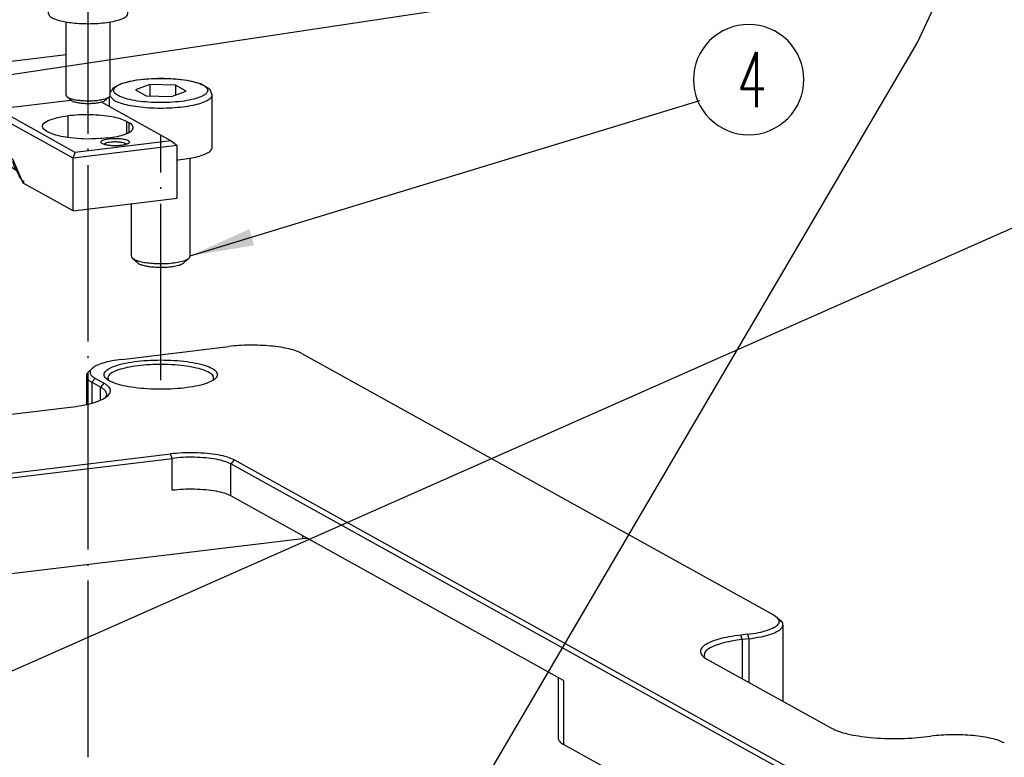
# Model space of a CAD drawing. Header units: inches. Extents: x -399 to 442, y -299 to 295.
# Tile 43 of 138: x -61 to -8, y 112 to 152. Entities that reach past the tile are written whole.
import ezdxf

# ---------------------------------------------------------------- set-up
doc = ezdxf.new("R2010")
doc.units = ezdxf.units.IN
doc.linetypes.add('DOT_CENTER', pattern=[14, 12, -1, 0, -1])
doc.layers.add('1', color=7, linetype='Continuous')
doc.styles.add('CONVERTER_13', font='txt.shx', dxfattribs={"width": 0.63})
doc.dimstyles.get("Standard").update_dxf_attribs({"dimtxt": 0.18, "dimasz": 0.18, "dimexe": 0.18, "dimexo": 0.0625, "dimgap": 0.09, "dimtad": 0, "dimtih": 1, "dimtoh": 1, "dimdec": 4, "dimzin": 0, "dimdsep": 46, "dimtxsty": 'Standard', "dimcen": 0.09, "dimadec": 0, "dimazin": 0, "dimtfac": 1, "dimtdec": 4, "dimtofl": 0, "dimtmove": 0, "dimatfit": 3, "dimfxl": 1, "dimtolj": 1, "dimtzin": 0, "dimarcsym": 0})

# ---------------------------------------------------------------- blocks, each defined once
blk = doc.blocks.new('0515-0488_3__10', base_point=(-70.477, 172.937))
at = {"color": 7, "linetype": 'Continuous'}
for p, q in [((-70.107, 185.203), (-69.88, 185.325)), ((-69.88, 185.325), (-69.697, 185.405)), ((-69.697, 185.405), (-69.571, 185.467)), ((-69.571, 185.467), (-68.635, 185.674)), ((-67.709, 185.368), (-68.703, 185.001)), ((-68.635, 185.674), (-67.497, 185.779)), ((-65.984, 185.329), (-67.709, 185.368)), ((-67.709, 185.368), (-67.709, 184.589)), ((-67.497, 185.779), (-66.293, 185.771)), ((-66.293, 185.771), (-65.175, 185.651)), ((-65.984, 185.329), (-65.984, 184.652)), ((-65.252, 184.923), (-65.984, 185.329)), ((-65.175, 185.651), (-64.275, 185.431)), ((-64.275, 185.431), (-64.069, 185.325)), ((-64.069, 185.325), (-63.678, 185.077)), ((-70.414, 184.778), (-70.406, 184.79)), ((-70.406, 184.79), (-70.384, 184.859)), ((-70.384, 184.859), (-70.309, 184.967)), ((-70.309, 184.967), (-70.213, 185.138)), ((-70.213, 185.138), (-70.107, 185.203)), ((-68.703, 185.001), (-67.971, 184.595)), ((-66.245, 184.556), (-65.252, 184.923)), ((-63.678, 185.077), (-63.57, 184.859)), ((-63.57, 184.859), (-63.549, 184.76)), ((-63.549, 184.76), (-63.477, 184.672)), ((-63.477, 181.098), (-63.477, 184.672)), ((-70.477, 184.534), (-70.477, 183.88)), ((-67.971, 184.595), (-66.245, 184.556)), ((-65.864, 180.243), (-65.797, 180.245)), ((-64.977, 173.709), (-64.977, 180.369)), ((-68.977, 173.709), (-68.977, 177.264)), ((-68.904, 173.57), (-68.567, 173.256)), ((-65.051, 173.57), (-65.388, 173.256)), ((-65.051, 173.57), (-64.977, 173.709))]:
    blk.add_line(p, q, dxfattribs=at)
at = {"color": 1, "linetype": 'Continuous'}
blk.add_line((-70.445, 184.587), (-70.149, 184.289), dxfattribs=at)
for points, knots in [([(-63.777, 184.962), (-63.807, 185.039), (-63.885, 185.236), (-64.261, 185.406), (-64.753, 185.572), (-65.411, 185.693), (-66.166, 185.773), (-66.978, 185.799), (-67.789, 185.773), (-68.546, 185.693), (-69.198, 185.572), (-69.704, 185.406), (-70.048, 185.236), (-70.228, 184.962), (-70.048, 184.688), (-69.704, 184.518), (-69.198, 184.351), (-68.546, 184.23), (-67.789, 184.151), (-66.978, 184.125), (-66.166, 184.151), (-65.411, 184.23), (-64.753, 184.351), (-64.261, 184.518), (-63.885, 184.688), (-63.807, 184.885), (-63.777, 184.962)], [0, 0, 0, 0, 0.240498, 0.617454, 1.154144, 1.829828, 2.60603, 3.434731, 4.263433, 5.039635, 5.715319, 6.252009, 6.628965, 6.869463, 7.109961, 7.486917, 8.023607, 8.699291, 9.475493, 10.304194, 11.132896, 11.909098, 12.584782, 13.121472, 13.498428, 13.738926, 13.738926, 13.738926, 13.738926]), ([(-70.149, 184.289), (-70.014, 184.227), (-69.705, 184.086), (-69.155, 183.956), (-68.503, 183.848), (-67.772, 183.782), (-67.002, 183.759), (-66.231, 183.779), (-65.497, 183.843), (-64.839, 183.946), (-64.28, 184.081), (-63.868, 184.247), (-63.559, 184.422), (-63.501, 184.6), (-63.477, 184.672)], [0, 0, 0, 0, 0.446165, 1.015749, 1.687351, 2.431412, 3.213495, 3.996779, 4.74437, 5.421606, 5.998528, 6.453071, 6.777397, 6.99841, 6.99841, 6.99841, 6.99841])]:
    blk.add_open_spline(points, degree=3, knots=knots, dxfattribs=at)
at = {"color": 7, "linetype": 'Continuous'}
for points, knots in [([(-65.797, 180.245), (-65.582, 180.269), (-65.174, 180.313), (-64.613, 180.423), (-64.143, 180.555), (-63.797, 180.711), (-63.541, 180.876), (-63.496, 181.033), (-63.477, 181.098)], [0, 0, 0, 0, 0.649409, 1.228799, 1.717879, 2.1028, 2.381372, 2.579237, 2.579237, 2.579237, 2.579237]), ([(-68.977, 173.709), (-68.973, 173.685), (-68.964, 173.631), (-68.925, 173.592), (-68.904, 173.57)], [0, 0, 0, 0, 0.0723619, 0.1602238, 0.1602238, 0.1602238, 0.1602238]), ([(-68.904, 173.57), (-68.846, 173.53), (-68.705, 173.433), (-68.422, 173.347), (-68.067, 173.267), (-67.803, 173.238), (-67.661, 173.222)], [0, 0, 0, 0, 0.213033, 0.508654, 0.878262, 1.30503, 1.30503, 1.30503, 1.30503]), ([(-68.567, 173.256), (-68.519, 173.223), (-68.403, 173.143), (-68.169, 173.072), (-67.877, 173.007), (-67.659, 172.982), (-67.542, 172.969)], [0, 0, 0, 0, 0.175753, 0.419641, 0.724569, 1.076654, 1.076654, 1.076654, 1.076654]), ([(-67.661, 173.222), (-67.483, 173.21), (-67.123, 173.184), (-66.588, 173.196), (-66.082, 173.238), (-65.644, 173.318), (-65.294, 173.409), (-65.121, 173.523), (-65.051, 173.57)], [0, 0, 0, 0, 0.536406, 1.083196, 1.602166, 2.057706, 2.420665, 2.674266, 2.674266, 2.674266, 2.674266]), ([(-67.542, 172.969), (-67.395, 172.959), (-67.097, 172.938), (-66.656, 172.947), (-66.239, 172.982), (-65.878, 173.048), (-65.588, 173.124), (-65.446, 173.218), (-65.388, 173.256)], [0, 0, 0, 0, 0.442533, 0.893632, 1.32178, 1.6976, 1.997041, 2.206262, 2.206262, 2.206262, 2.206262])]:
    blk.add_open_spline(points, degree=3, knots=knots, dxfattribs=at)
at = {"layer": '1', "color": 1, "linetype": 'DOT_CENTER'}
blk.add_line((-66.977, 165.264), (-66.977, 181.869), dxfattribs=at)
blk = doc.blocks.new('N2390-20305_plate__15', base_point=(-318.006, 84.092))
at = {"color": 7, "linetype": 'Continuous'}
for p, q in [((-69.619, 166.681), (-62.369, 167.556)), ((-57.385, 167.087), (-25.309, 149.283)), ((-71.888, 165.837), (-71.647, 166.061)), ((-72.034, 165.56), (-72.034, 163.639)), ((-70.841, 165.063), (-71.433, 165.391)), ((-70.546, 165.279), (-70.538, 165.268)), ((-63.42, 165.264), (-63.386, 165.336)), ((-71.068, 164.794), (-71.66, 165.122)), ((-70.708, 164.112), (-70.658, 164.22)), ((-140.455, 155.305), (-73.139, 163.429)), ((-112.644, 154.663), (-66.316, 160.254)), ((-112.613, 154.354), (-66.21, 159.954)), ((-2.212, 126.27), (-62.224, 159.579)), ((-1.985, 126.539), (-61.997, 159.848)), ((-39.613, 144.856), (-62.224, 157.405)), ((-57.338, 154.505), (-57.033, 154.524)), ((-90.862, 150.459), (-57.338, 154.505)), ((-25.309, 149.283), (-25.094, 149.133)), ((-25.094, 149.133), (-24.854, 148.908)), ((-24.816, 148.871), (-25.082, 149.069)), ((-24.742, 148.768), (-25.082, 149.069)), ((-24.854, 148.908), (-24.816, 148.871)), ((-24.816, 148.871), (-24.742, 148.768)), ((-24.707, 148.631), (-24.707, 143.437)), ((-27.122, 147.993), (-27.576, 147.938)), ((-27.017, 147.693), (-27.47, 147.638)), ((-30.064, 146.532), (-30.05, 146.492)), ((-29.873, 146.304), (-21.421, 141.613)), ((-39.988, 145.064), (-39.988, 140.947)), ((-24.611, 132.182), (-39.613, 140.509)), ((-15.108, 141.018), (-14.655, 141.073))]:
    blk.add_line(p, q, dxfattribs=at)
at = {"color": 1, "linetype": 'Continuous'}
for p, q in [((-71.66, 165.122), (-71.433, 165.391)), ((-71.66, 165.122), (-71.66, 163.71)), ((-70.841, 165.063), (-71.068, 164.794)), ((-71.068, 163.958), (-71.068, 164.794)), ((-66.21, 159.954), (-66.316, 160.254)), ((-66.21, 157.781), (-66.21, 159.954)), ((-61.997, 159.848), (-62.224, 159.579)), ((-62.224, 157.405), (-62.224, 159.579)), ((-57.338, 154.693), (-57.338, 154.505)), ((-27.47, 147.638), (-27.576, 147.938)), ((-27.122, 147.993), (-27.017, 147.693)), ((-27.47, 147.638), (-27.47, 144.971)), ((-27.017, 147.693), (-27.017, 144.719)), ((-39.613, 144.856), (-39.613, 140.509))]:
    blk.add_line(p, q, dxfattribs=at)
at = {"color": 7, "linetype": 'Continuous'}
for points, knots in [([(-57.385, 167.087), (-57.509, 167.145), (-57.787, 167.275), (-58.278, 167.405), (-58.86, 167.517), (-59.516, 167.596), (-60.22, 167.642), (-60.946, 167.652), (-61.665, 167.628), (-62.138, 167.58), (-62.369, 167.556)], [0, 0, 0, 0, 0.408714, 0.91946, 1.518504, 2.186416, 2.900094, 3.634203, 4.362449, 5.058812, 5.058812, 5.058812, 5.058812]), ([(-69.619, 166.681), (-69.851, 166.649), (-70.281, 166.59), (-70.859, 166.447), (-71.32, 166.294), (-71.55, 166.131), (-71.647, 166.061)], [0, 0, 0, 0, 0.699413, 1.302284, 1.786945, 2.14344, 2.14344, 2.14344, 2.14344]), ([(-63.127, 165.643), (-63.158, 165.728), (-63.233, 165.942), (-63.622, 166.141), (-64.136, 166.332), (-64.828, 166.48), (-65.635, 166.587), (-66.522, 166.642), (-67.433, 166.642), (-68.319, 166.587), (-69.128, 166.48), (-69.815, 166.332), (-70.342, 166.141), (-70.7, 165.942), (-70.878, 165.643), (-70.7, 165.344), (-70.342, 165.146), (-69.815, 164.955), (-69.128, 164.806), (-68.319, 164.699), (-67.433, 164.644), (-66.522, 164.644), (-65.635, 164.699), (-64.828, 164.806), (-64.136, 164.955), (-63.622, 165.146), (-63.233, 165.344), (-63.158, 165.558), (-63.127, 165.643)], [0, 0, 0, 0, 0.263405, 0.661863, 1.224949, 1.937694, 2.767062, 3.670056, 4.598189, 5.501183, 6.330551, 7.043297, 7.606382, 8.00484, 8.268245, 8.53165, 8.930109, 9.493193, 10.205939, 11.035307, 11.938301, 12.866434, 13.769428, 14.598796, 15.311541, 15.874627, 16.273085, 16.53649, 16.53649, 16.53649, 16.53649]), ([(-71.647, 166.061), (-71.696, 166.01), (-71.785, 165.915), (-71.789, 165.703), (-71.649, 165.523), (-71.512, 165.439), (-71.433, 165.391)], [0, 0, 0, 0, 0.2072136, 0.3787259, 0.581847, 0.8593277, 0.8593277, 0.8593277, 0.8593277]), ([(-63.386, 165.336), (-63.392, 165.415), (-63.404, 165.606), (-63.719, 165.81), (-64.14, 165.99), (-64.736, 166.141), (-65.447, 166.255), (-66.247, 166.323), (-67.087, 166.342), (-67.921, 166.31), (-68.702, 166.229), (-69.385, 166.106), (-69.943, 165.944), (-70.324, 165.765), (-70.596, 165.534), (-70.561, 165.356), (-70.546, 165.279)], [0, 0, 0, 0, 0.225733, 0.549278, 1.0214, 1.637136, 2.370889, 3.186376, 4.04116, 4.89004, 5.688228, 6.394534, 6.974919, 7.407732, 7.697193, 7.919493, 7.919493, 7.919493, 7.919493]), ([(-71.888, 165.837), (-71.931, 165.794), (-72.008, 165.716), (-72.026, 165.609), (-72.034, 165.56)], [0, 0, 0, 0, 0.1757297, 0.3204574, 0.3204574, 0.3204574, 0.3204574]), ([(-72.034, 165.56), (-72.01, 165.48), (-71.949, 165.284), (-71.767, 165.183), (-71.66, 165.122)], [0, 0, 0, 0, 0.2433086, 0.5953504, 0.5953504, 0.5953504, 0.5953504]), ([(-73.139, 163.429), (-72.871, 163.466), (-72.368, 163.535), (-71.681, 163.692), (-71.121, 163.876), (-70.712, 164.085), (-70.441, 164.313), (-70.365, 164.612), (-70.545, 164.883), (-70.732, 164.997), (-70.841, 165.063)], [0, 0, 0, 0, 0.810635, 1.5224, 2.113487, 2.571082, 2.899632, 3.145572, 3.418046, 3.801604, 3.801604, 3.801604, 3.801604]), ([(-70.658, 164.22), (-70.651, 164.27), (-70.638, 164.374), (-70.723, 164.531), (-70.868, 164.674), (-70.997, 164.751), (-71.068, 164.794)], [0, 0, 0, 0, 0.1474907, 0.3088964, 0.5082459, 0.757133, 0.757133, 0.757133, 0.757133]), ([(-61.997, 159.848), (-62.147, 159.914), (-62.494, 160.068), (-63.116, 160.196), (-63.853, 160.295), (-64.665, 160.338), (-65.496, 160.334), (-66.046, 160.28), (-66.316, 160.254)], [0, 0, 0, 0, 0.49204, 1.134912, 1.89427, 2.723941, 3.571608, 4.38345, 4.38345, 4.38345, 4.38345]), ([(-62.224, 159.579), (-62.362, 159.64), (-62.682, 159.782), (-63.257, 159.9), (-63.937, 159.992), (-64.686, 160.032), (-65.453, 160.027), (-65.962, 159.978), (-66.21, 159.954)], [0, 0, 0, 0, 0.454191, 1.047611, 1.748557, 2.514407, 3.296869, 4.046262, 4.046262, 4.046262, 4.046262]), ([(-62.224, 157.405), (-62.362, 157.467), (-62.682, 157.608), (-63.257, 157.727), (-63.937, 157.819), (-64.686, 157.858), (-65.453, 157.854), (-65.962, 157.805), (-66.21, 157.781)], [0, 0, 0, 0, 0.454191, 1.047611, 1.748557, 2.514407, 3.296869, 4.046262, 4.046262, 4.046262, 4.046262]), ([(-27.122, 147.993), (-26.873, 148.028), (-26.413, 148.093), (-25.799, 148.245), (-25.341, 148.432), (-25.031, 148.626), (-24.914, 148.927), (-25.032, 149.062), (-25.094, 149.133)], [0, 0, 0, 0, 0.755177, 1.394104, 1.890622, 2.237112, 2.473901, 2.735369, 2.735369, 2.735369, 2.735369]), ([(-27.017, 147.693), (-26.799, 147.723), (-26.389, 147.779), (-25.826, 147.905), (-25.36, 148.052), (-25.018, 148.22), (-24.768, 148.401), (-24.725, 148.563), (-24.707, 148.631)], [0, 0, 0, 0, 0.658718, 1.240936, 1.729953, 2.115309, 2.39792, 2.60515, 2.60515, 2.60515, 2.60515]), ([(-24.707, 148.631), (-24.709, 148.654), (-24.712, 148.702), (-24.732, 148.745), (-24.742, 148.768)], [0, 0, 0, 0, 0.0689972, 0.1420054, 0.1420054, 0.1420054, 0.1420054]), ([(-27.576, 147.938), (-27.843, 147.902), (-28.346, 147.833), (-29.034, 147.675), (-29.594, 147.491), (-30.002, 147.283), (-30.274, 147.054), (-30.35, 146.755), (-30.169, 146.484), (-29.982, 146.371), (-29.873, 146.304)], [0, 0, 0, 0, 0.810635, 1.5224, 2.113487, 2.571082, 2.899632, 3.145572, 3.418046, 3.801604, 3.801604, 3.801604, 3.801604]), ([(-27.47, 147.638), (-27.724, 147.603), (-28.2, 147.538), (-28.851, 147.389), (-29.384, 147.215), (-29.764, 147.018), (-30.038, 146.798), (-30.056, 146.612), (-30.064, 146.532)], [0, 0, 0, 0, 0.767971, 1.442275, 2.002254, 2.435765, 2.747022, 2.980018, 2.980018, 2.980018, 2.980018]), ([(-21.421, 141.613), (-21.264, 141.54), (-20.912, 141.374), (-20.29, 141.21), (-19.553, 141.068), (-18.722, 140.968), (-17.83, 140.909), (-16.911, 140.897), (-15.999, 140.927), (-15.401, 140.988), (-15.108, 141.018)], [0, 0, 0, 0, 0.517704, 1.164649, 1.923439, 2.769461, 3.673453, 4.603324, 5.525769, 6.407828, 6.407828, 6.407828, 6.407828]), ([(-9.672, 140.604), (-9.795, 140.662), (-10.073, 140.792), (-10.565, 140.922), (-11.146, 141.034), (-11.802, 141.113), (-12.506, 141.159), (-13.232, 141.169), (-13.952, 141.145), (-14.424, 141.097), (-14.655, 141.073)], [0, 0, 0, 0, 0.408714, 0.91946, 1.518504, 2.186416, 2.900094, 3.634203, 4.362449, 5.058812, 5.058812, 5.058812, 5.058812]), ([(-39.988, 140.947), (-39.963, 140.867), (-39.902, 140.671), (-39.721, 140.569), (-39.613, 140.509)], [0, 0, 0, 0, 0.2433102, 0.5953554, 0.5953554, 0.5953554, 0.5953554])]:
    blk.add_open_spline(points, degree=3, knots=knots, dxfattribs=at)
blk = doc.blocks.new('N2390-20305__16', base_point=(-318.006, 84.092))
blk.add_blockref('N2390-20305_plate__15', (-318.006, 84.092))
blk = doc.blocks.new('N2390-60305__17', base_point=(-318.006, -142.861))
for name, p in [('0515-0488_3__10', (-70.477, 172.937)), ('N2390-20305__16', (-318.006, 84.092))]:
    blk.add_blockref(name, p)
blk = doc.blocks.new('0515-0773_4__72', base_point=(-74.614, 184.076))
at = {"color": 7, "linetype": 'Continuous'}
for p, q in [((-74.267, 193.294), (-74.121, 193.365)), ((-74.121, 193.365), (-73.9, 193.45)), ((-73.9, 193.45), (-73.762, 193.508)), ((-73.762, 193.508), (-72.963, 193.659)), ((-72.524, 193.436), (-73.351, 193.13)), ((-72.963, 193.659), (-72.021, 193.718)), ((-71.086, 193.404), (-72.524, 193.436)), ((-72.524, 193.436), (-72.524, 192.787)), ((-72.021, 193.718), (-71.066, 193.68)), ((-71.086, 193.404), (-71.086, 192.84)), ((-70.476, 193.065), (-71.086, 193.404)), ((-71.066, 193.68), (-70.225, 193.549)), ((-70.225, 193.549), (-69.68, 193.365)), ((-69.68, 193.365), (-69.595, 193.329)), ((-69.595, 193.329), (-69.27, 192.975)), ((-74.614, 192.808), (-74.553, 192.924)), ((-74.614, 190.2), (-74.614, 192.808)), ((-74.553, 192.924), (-74.535, 192.975)), ((-74.535, 192.975), (-74.447, 193.09)), ((-74.447, 193.09), (-74.336, 193.255)), ((-74.336, 193.255), (-74.267, 193.294)), ((-73.351, 193.13), (-72.741, 192.792)), ((-72.741, 192.792), (-71.304, 192.759)), ((-71.304, 192.759), (-70.476, 193.065)), ((-69.27, 192.975), (-69.224, 192.884)), ((-69.224, 192.884), (-69.214, 192.808)), ((-69.214, 190.2), (-69.214, 192.808)), ((-73.414, 184.646), (-73.414, 189.634)), ((-70.414, 184.646), (-70.414, 189.635)), ((-70.468, 184.542), (-70.414, 184.646)), ((-73.359, 184.542), (-73.118, 184.318)), ((-70.468, 184.542), (-70.709, 184.318))]:
    blk.add_line(p, q, dxfattribs=at)
at = {"color": 1, "linetype": 'Continuous'}
for points, knots in [([(-69.514, 193.098), (-69.536, 193.155), (-69.594, 193.303), (-69.876, 193.431), (-70.245, 193.556), (-70.738, 193.646), (-71.305, 193.706), (-71.914, 193.726), (-72.522, 193.706), (-73.09, 193.646), (-73.579, 193.556), (-73.959, 193.431), (-74.217, 193.303), (-74.351, 193.098), (-74.217, 192.892), (-73.959, 192.764), (-73.579, 192.64), (-73.09, 192.549), (-72.522, 192.49), (-71.914, 192.47), (-71.305, 192.49), (-70.738, 192.549), (-70.245, 192.64), (-69.876, 192.764), (-69.594, 192.892), (-69.536, 193.04), (-69.514, 193.098)], [0, 0, 0, 0, 0.180373, 0.463091, 0.865608, 1.372371, 1.954523, 2.576049, 3.197575, 3.779726, 4.286489, 4.689006, 4.971724, 5.152097, 5.332471, 5.615188, 6.017705, 6.524469, 7.10662, 7.728146, 8.349672, 8.931823, 9.438587, 9.841104, 10.123821, 10.304194, 10.304194, 10.304194, 10.304194]), ([(-74.611, 192.778), (-74.576, 192.714), (-74.485, 192.551), (-74.158, 192.414), (-73.728, 192.278), (-73.169, 192.182), (-72.533, 192.12), (-71.856, 192.102), (-71.182, 192.127), (-70.558, 192.196), (-70.015, 192.299), (-69.61, 192.438), (-69.301, 192.581), (-69.238, 192.744), (-69.214, 192.808)], [0, 0, 0, 0, 0.213731, 0.546909, 1.01016, 1.584136, 2.236524, 2.927906, 3.615649, 4.257409, 4.814678, 5.256812, 5.567707, 5.767296, 5.767296, 5.767296, 5.767296])]:
    blk.add_open_spline(points, degree=3, knots=knots, dxfattribs=at)
at = {"color": 7, "linetype": 'Continuous'}
for points, knots in [([(-74.614, 192.808), (-74.613, 192.803), (-74.613, 192.793), (-74.612, 192.783), (-74.611, 192.778)], [0, 0, 0, 0, 0.01525458, 0.03060972, 0.03060972, 0.03060972, 0.03060972]), ([(-74.614, 190.2), (-74.599, 190.15), (-74.565, 190.03), (-74.369, 189.902), (-74.104, 189.783), (-73.745, 189.681), (-73.314, 189.596), (-73.002, 189.562), (-72.837, 189.543)], [0, 0, 0, 0, 0.151922, 0.36544, 0.660273, 1.03488, 1.478801, 1.976648, 1.976648, 1.976648, 1.976648]), ([(-72.837, 189.543), (-72.627, 189.528), (-72.203, 189.497), (-71.567, 189.501), (-70.951, 189.54), (-70.391, 189.616), (-69.912, 189.72), (-69.556, 189.853), (-69.287, 189.992), (-69.234, 190.141), (-69.214, 190.2)], [0, 0, 0, 0, 0.630658, 1.277021, 1.904558, 2.480061, 2.974157, 3.364368, 3.640704, 3.823941, 3.823941, 3.823941, 3.823941]), ([(-73.414, 184.646), (-73.41, 184.628), (-73.404, 184.587), (-73.375, 184.558), (-73.359, 184.542)], [0, 0, 0, 0, 0.0542726, 0.1201714, 0.1201714, 0.1201714, 0.1201714]), ([(-73.359, 184.542), (-73.315, 184.511), (-73.21, 184.439), (-72.997, 184.374), (-72.731, 184.315), (-72.533, 184.293), (-72.427, 184.281)], [0, 0, 0, 0, 0.1597755, 0.3814896, 0.6586927, 0.9787634, 0.9787634, 0.9787634, 0.9787634]), ([(-73.118, 184.318), (-73.081, 184.292), (-72.994, 184.232), (-72.816, 184.178), (-72.595, 184.129), (-72.43, 184.11), (-72.341, 184.1)], [0, 0, 0, 0, 0.133146, 0.3179071, 0.5489087, 0.8156331, 0.8156331, 0.8156331, 0.8156331]), ([(-72.427, 184.281), (-72.293, 184.272), (-72.022, 184.252), (-71.622, 184.261), (-71.242, 184.293), (-70.914, 184.353), (-70.651, 184.421), (-70.522, 184.507), (-70.468, 184.542)], [0, 0, 0, 0, 0.402304, 0.812395, 1.201622, 1.543277, 1.815497, 2.005698, 2.005698, 2.005698, 2.005698]), ([(-72.341, 184.1), (-72.23, 184.093), (-72.004, 184.077), (-71.67, 184.084), (-71.354, 184.11), (-71.08, 184.16), (-70.861, 184.217), (-70.754, 184.288), (-70.709, 184.318)], [0, 0, 0, 0, 0.335256, 0.677001, 1.00136, 1.286073, 1.512923, 1.671423, 1.671423, 1.671423, 1.671423])]:
    blk.add_open_spline(points, degree=3, knots=knots, dxfattribs=at)
at = {"layer": '1', "color": 1, "linetype": 'DOT_CENTER'}
blk.add_line((-71.914, 111.393), (-71.914, 191.135), dxfattribs=at)
blk = doc.blocks.new('N2390-20306_4__89', base_point=(-85.879, 176.787))
at = {"color": 7, "linetype": 'Continuous'}
for p, q in [((-80.139, 217.523), (-82.812, 217.2)), ((-79.6, 217.402), (-79.008, 217.074)), ((-82.838, 217.194), (-82.812, 217.2)), ((-81.682, 216.751), (-82.273, 217.079)), ((-79.008, 217.074), (-81.682, 216.751)), ((-81.682, 216.751), (-80.371, 213.03)), ((-77.698, 213.352), (-79.008, 217.074)), ((-77.698, 213.352), (-80.371, 213.03)), ((-80.371, 213.03), (-80.371, 210.422)), ((-77.698, 210.744), (-77.698, 213.352)), ((-77.698, 210.858), (-75.669, 211.103)), ((-77.698, 210.744), (-75.772, 210.977)), ((-75.772, 210.977), (-75.627, 211.08)), ((-75.772, 210.977), (-75.772, 202.428)), ((-75.627, 211.08), (-75.669, 211.103)), ((-75.627, 202.531), (-75.627, 211.08)), ((-82.95, 209.884), (-82.738, 210.25)), ((-82.738, 210.25), (-80.541, 210.515)), ((-82.696, 210.227), (-82.738, 210.25)), ((-82.297, 210.189), (-82.696, 210.227)), ((-82.696, 201.678), (-82.696, 210.227)), ((-82.297, 210.189), (-80.371, 210.422)), ((-82.297, 201.641), (-82.297, 210.189)), ((-80.541, 210.515), (-80.371, 210.422)), ((-82.95, 207.759), (-82.95, 209.884)), ((-84.175, 207.993), (-84.175, 208.208)), ((-85.879, 207.54), (-85.879, 206.274)), ((-85.739, 207.376), (-83.795, 206.297)), ((-85.013, 207.892), (-84.175, 207.993)), ((-84.175, 207.993), (-82.988, 207.334)), ((-85.876, 206.251), (-85.879, 206.274)), ((-85.844, 206.039), (-85.876, 206.251)), ((-85.787, 205.698), (-85.844, 206.039)), ((-85.608, 203.519), (-85.787, 205.698)), ((-84.937, 200.909), (-85.608, 203.519)), ((-84.285, 199.569), (-84.937, 200.909)), ((-83.871, 198.742), (-84.285, 199.569)), ((-74.78, 199.473), (-74.896, 199.627)), ((-82.581, 197.353), (-83.871, 198.742)), ((-74.345, 199.147), (-74.095, 198.907)), ((-82.416, 197.208), (-82.581, 197.353)), ((-82.431, 197.203), (-82.377, 197.169)), ((-82.377, 197.169), (-82.416, 197.208)), ((-81.915, 196.913), (-82.377, 197.169)), ((-81.831, 196.868), (-81.915, 196.913)), ((-81.32, 196.582), (-81.831, 196.868)), ((-81.346, 196.594), (-81.289, 196.537)), ((-81.308, 196.573), (-81.346, 196.594)), ((-81.288, 196.564), (-81.308, 196.573)), ((-81.289, 196.537), (-81.151, 196.415)), ((-81.151, 196.415), (-80.913, 195.902)), ((-80.913, 195.902), (-80.773, 195.594)), ((-80.773, 195.594), (-80.482, 194.39)), ((-80.482, 194.39), (-80.384, 193.24)), ((-72.61, 193.681), (-72.62, 194.065)), ((-72.462, 193.69), (-72.474, 194.13)), ((-80.384, 193.24), (-80.383, 193.06)), ((-80.383, 193.06), (-80.379, 192.317)), ((-79.526, 186.724), (-79.526, 192.675)), ((-80.379, 192.317), (-80.383, 191.529)), ((-79.128, 186.687), (-79.128, 192.637)), ((-80.383, 191.529), (-80.38, 190.615)), ((-80.38, 190.615), (-80.379, 190.544)), ((-80.379, 190.544), (-80.37, 190.124)), ((-80.37, 190.124), (-80.37, 187.056)), ((-80.38, 186.779), (-80.383, 185.815)), ((-80.379, 186.846), (-80.38, 186.779)), ((-80.37, 187.056), (-80.379, 186.846)), ((-80.376, 185.883), (-80.383, 185.815)), ((-80.374, 185.672), (-80.383, 185.815)), ((-80.383, 185.815), (-80.38, 185.806)), ((-80.368, 185.605), (-80.374, 185.672)), ((-80.347, 185.04), (-80.368, 185.605)), ((-80.248, 184.24), (-80.347, 185.04)), ((-80.085, 183.458), (-80.248, 184.24)), ((-71.019, 184.181), (-66.263, 181.541)), ((-79.86, 182.713), (-80.085, 183.458)), ((-72.934, 180.361), (-78.343, 183.363)), ((-72.788, 180.753), (-78.071, 183.686)), ((-79.575, 182.017), (-79.86, 182.713)), ((-75.019, 182.543), (-74.989, 182.642)), ((-74.989, 182.642), (-74.97, 182.672)), ((-74.97, 182.672), (-74.914, 182.735)), ((-74.914, 182.735), (-74.743, 182.857)), ((-74.743, 182.857), (-74.628, 182.915)), ((-74.628, 182.915), (-74.569, 182.94)), ((-74.569, 182.94), (-74.347, 183.021)), ((-74.347, 183.021), (-74.2, 183.064)), ((-74.2, 183.064), (-74.001, 183.114)), ((-74.001, 183.114), (-73.762, 183.163)), ((-73.762, 183.163), (-73.66, 183.181)), ((-73.66, 183.181), (-73.287, 183.235)), ((-69.131, 182.766), (-69.3, 182.859)), ((-79.367, 181.633), (-79.575, 182.017)), ((-75.014, 182.486), (-75.019, 182.543)), ((-74.985, 182.414), (-75.014, 182.486)), ((-74.924, 182.337), (-74.985, 182.414)), ((-74.891, 182.306), (-74.924, 182.337)), ((-74.738, 182.203), (-74.891, 182.306)), ((-74.738, 182.203), (-74.569, 182.109)), ((-74.362, 182.013), (-74.569, 182.109)), ((-74.292, 181.986), (-74.362, 182.013)), ((-74.102, 181.924), (-74.292, 181.986)), ((-79.217, 181.38), (-79.367, 181.633)), ((-78.759, 180.808), (-79.217, 181.38)), ((-73.91, 181.873), (-74.102, 181.924)), ((-73.743, 181.835), (-73.91, 181.873)), ((-73.431, 181.778), (-73.743, 181.835)), ((-73.331, 181.762), (-73.431, 181.778)), ((-73.108, 181.733), (-73.331, 181.762)), ((-72.637, 181.688), (-73.108, 181.733)), ((-66.263, 181.541), (-72.788, 180.753)), ((-72.393, 181.674), (-72.637, 181.688)), ((-72.277, 181.669), (-72.393, 181.674)), ((-71.897, 181.661), (-72.277, 181.669)), ((-71.675, 181.662), (-71.897, 181.661)), ((-71.399, 181.67), (-71.675, 181.662)), ((-71.1, 181.686), (-71.399, 181.67)), ((-70.981, 181.694), (-71.1, 181.686)), ((-70.582, 181.734), (-70.981, 181.694)), ((-70.832, 181.302), (-70.833, 181.301)), ((-69.317, 181.299), (-69.336, 181.319)), ((-66.263, 181.541), (-65.864, 181.214)), ((-78.733, 180.785), (-78.759, 180.808)), ((-78.706, 180.76), (-78.733, 180.785)), ((-78.169, 180.349), (-78.706, 180.76)), ((-65.864, 181.214), (-72.934, 180.361)), ((-72.934, 180.361), (-72.788, 180.753)), ((-65.864, 177.64), (-65.864, 181.214)), ((-78.15, 180.334), (-78.368, 180.496)), ((-78.15, 180.334), (-78.169, 180.349)), ((-77.248, 179.836), (-78.15, 180.334)), ((-78.118, 180.316), (-78.15, 180.334)), ((-76.996, 180.065), (-77.008, 180.236)), ((-76.989, 180.022), (-76.996, 180.065)), ((-76.958, 179.893), (-76.989, 180.022)), ((-72.934, 176.787), (-72.934, 180.361)), ((-77.197, 179.795), (-77.248, 179.836)), ((-77.181, 179.783), (-77.197, 179.795)), ((-76.767, 179.495), (-77.181, 179.783)), ((-76.929, 179.808), (-76.958, 179.893)), ((-76.85, 179.646), (-76.929, 179.808)), ((-76.588, 179.168), (-76.85, 179.646)), ((-76.522, 179.045), (-76.588, 179.168)), ((-76.423, 178.891), (-76.522, 179.045)), ((-76.362, 178.822), (-76.423, 178.891)), ((-76.313, 178.79), (-76.362, 178.822)), ((-76.315, 178.663), (-76.266, 178.78)), ((-72.934, 176.787), (-76.315, 178.663)), ((-76.266, 178.78), (-76.313, 178.79)), ((-72.934, 176.787), (-65.864, 177.64))]:
    blk.add_line(p, q, dxfattribs=at)
at = {"color": 1, "linetype": 'Continuous'}
for p, q in [((-82.273, 217.079), (-79.6, 217.402)), ((-85.739, 206.11), (-85.739, 207.376)), ((-85.868, 206.227), (-85.739, 206.11)), ((-83.387, 206.346), (-83.795, 206.297)), ((-82.297, 201.641), (-75.772, 202.428)), ((-75.772, 202.428), (-75.627, 202.531)), ((-82.297, 201.641), (-82.696, 201.678)), ((-74.715, 199.427), (-81.241, 198.639)), ((-82.992, 198.307), (-81.935, 197.721)), ((-82.969, 198.046), (-82.896, 197.785)), ((-81.241, 198.639), (-81.513, 198.317)), ((-82.896, 197.785), (-82.852, 197.685)), ((-82.852, 197.685), (-82.77, 197.54)), ((-82.77, 197.54), (-82.704, 197.45)), ((-82.704, 197.45), (-82.595, 197.332)), ((-82.595, 197.332), (-82.508, 197.257)), ((-81.698, 197.551), (-81.935, 197.721)), ((-81.935, 197.721), (-81.919, 197.498)), ((-81.919, 197.498), (-81.913, 197.46)), ((-81.913, 197.46), (-81.866, 197.274)), ((-81.465, 197.308), (-81.698, 197.551)), ((-82.508, 197.257), (-82.431, 197.203)), ((-81.866, 197.274), (-81.84, 197.199)), ((-81.84, 197.199), (-81.734, 196.987)), ((-81.734, 196.987), (-81.714, 196.955)), ((-81.714, 196.955), (-81.537, 196.744)), ((-81.349, 197.156), (-81.465, 197.308)), ((-81.287, 197.065), (-81.349, 197.156)), ((-81.236, 196.987), (-81.287, 197.065)), ((-81.127, 196.802), (-81.236, 196.987)), ((-80.922, 196.387), (-81.127, 196.802)), ((-80.738, 195.92), (-80.922, 196.387)), ((-80.58, 195.414), (-80.738, 195.92)), ((-80.449, 194.871), (-80.58, 195.414)), ((-80.394, 194.591), (-80.449, 194.871)), ((-80.373, 194.468), (-80.394, 194.591)), ((-80.348, 194.306), (-80.373, 194.468)), ((-80.281, 193.734), (-80.348, 194.306)), ((-80.254, 193.324), (-80.281, 193.734)), ((-80.245, 192.919), (-80.254, 193.324)), ((-80.383, 193.06), (-80.375, 193.038)), ((-80.375, 193.038), (-80.338, 192.985)), ((-80.338, 192.985), (-80.327, 192.975)), ((-80.327, 192.975), (-80.245, 192.919)), ((-80.245, 192.919), (-80.245, 192.153)), ((-79.526, 192.675), (-79.128, 192.637)), ((-74.365, 193.212), (-79.128, 192.637)), ((-80.245, 192.153), (-80.245, 191.388)), ((-80.383, 191.529), (-80.376, 191.596)), ((-80.374, 191.505), (-80.383, 191.529)), ((-80.338, 191.455), (-80.374, 191.505)), ((-80.327, 191.445), (-80.338, 191.455)), ((-80.245, 191.388), (-80.327, 191.445)), ((-80.245, 191.388), (-80.245, 190.984)), ((-80.245, 190.984), (-80.245, 185.674)), ((-73.414, 187.376), (-79.128, 186.687)), ((-79.526, 186.724), (-79.128, 186.687)), ((-80.38, 185.806), (-80.375, 185.793)), ((-80.375, 185.793), (-80.327, 185.731)), ((-80.327, 185.731), (-80.245, 185.674)), ((-80.24, 185.388), (-80.245, 185.674)), ((-80.224, 185.098), (-80.24, 185.388)), ((-80.216, 184.999), (-80.224, 185.098)), ((-80.169, 184.562), (-80.216, 184.999)), ((-80.132, 184.319), (-80.169, 184.562)), ((-80.08, 184.032), (-80.132, 184.319)), ((-79.996, 183.659), (-80.08, 184.032)), ((-73.076, 184.288), (-78.071, 183.686)), ((-79.96, 183.523), (-79.996, 183.659)), ((-79.812, 183.044), (-79.96, 183.523)), ((-78.071, 183.686), (-78.343, 183.363)), ((-79.639, 182.608), (-79.812, 183.044)), ((-73.287, 183.235), (-73.287, 181.786)), ((-69.3, 182.859), (-69.3, 182.031)), ((-69.131, 182.113), (-69.131, 182.766)), ((-79.588, 182.499), (-79.639, 182.608)), ((-79.444, 182.226), (-79.588, 182.499)), ((-79.332, 182.044), (-79.444, 182.226)), ((-79.234, 181.907), (-79.332, 182.044)), ((-79.054, 181.698), (-79.234, 181.907)), ((-79.013, 181.658), (-79.054, 181.698)), ((-78.89, 181.553), (-79.013, 181.658)), ((-78.766, 181.473), (-78.89, 181.553)), ((-78.749, 181.25), (-78.766, 181.473)), ((-77.615, 180.834), (-78.766, 181.473)), ((-73.287, 181.786), (-73.287, 181.756)), ((-78.743, 181.212), (-78.749, 181.25)), ((-78.697, 181.026), (-78.743, 181.212)), ((-78.682, 180.983), (-78.697, 181.026)), ((-78.67, 180.951), (-78.682, 180.983)), ((-78.565, 180.738), (-78.67, 180.951)), ((-78.544, 180.706), (-78.565, 180.738)), ((-78.368, 180.496), (-78.544, 180.706)), ((-77.423, 180.679), (-77.615, 180.834)), ((-77.008, 180.236), (-77.423, 180.679)), ((-76.315, 178.663), (-77.008, 180.236))]:
    blk.add_line(p, q, dxfattribs=at)
at = {"color": 7, "linetype": 'Continuous'}
for points, knots in [([(-79.6, 217.402), (-79.689, 217.445), (-79.859, 217.528), (-80.048, 217.525), (-80.139, 217.523)], [0, 0, 0, 0, 0.292438, 0.559621, 0.559621, 0.559621, 0.559621]), ([(-82.273, 217.079), (-82.362, 217.123), (-82.533, 217.206), (-82.722, 217.202), (-82.812, 217.2)], [0, 0, 0, 0, 0.2924375, 0.5596201, 0.5596201, 0.5596201, 0.5596201]), ([(-85.013, 207.892), (-85.133, 207.875), (-85.349, 207.845), (-85.614, 207.763), (-85.818, 207.681), (-85.863, 207.579), (-85.879, 207.54)], [0, 0, 0, 0, 0.360116, 0.6484742, 0.8499984, 0.9740685, 0.9740685, 0.9740685, 0.9740685]), ([(-85.879, 207.54), (-85.87, 207.51), (-85.847, 207.437), (-85.779, 207.398), (-85.739, 207.376)], [0, 0, 0, 0, 0.0912425, 0.2232617, 0.2232617, 0.2232617, 0.2232617]), ([(-83.795, 206.297), (-83.722, 206.268), (-83.579, 206.21), (-83.342, 206.317), (-83.172, 206.548), (-83.045, 206.877), (-82.964, 207.293), (-82.955, 207.598), (-82.95, 207.759)], [0, 0, 0, 0, 0.225717, 0.444651, 0.717926, 1.070093, 1.497575, 1.982445, 1.982445, 1.982445, 1.982445]), ([(-85.879, 206.274), (-85.879, 206.266), (-85.878, 206.25), (-85.872, 206.235), (-85.868, 206.227)], [0, 0, 0, 0, 0.02386411, 0.04891923, 0.04891923, 0.04891923, 0.04891923]), ([(-75.772, 202.428), (-75.765, 202.213), (-75.75, 201.781), (-75.643, 201.151), (-75.482, 200.565), (-75.268, 200.067), (-75.03, 199.668), (-74.811, 199.5), (-74.715, 199.427)], [0, 0, 0, 0, 0.645986, 1.295609, 1.912228, 2.462791, 2.922544, 3.282491, 3.282491, 3.282491, 3.282491]), ([(-75.627, 202.531), (-75.622, 202.351), (-75.613, 201.988), (-75.544, 201.448), (-75.437, 200.925), (-75.291, 200.438), (-75.12, 200.001), (-74.968, 199.747), (-74.896, 199.627)], [0, 0, 0, 0, 0.54074, 1.089625, 1.629108, 2.142192, 2.613516, 3.030617, 3.030617, 3.030617, 3.030617]), ([(-82.696, 201.678), (-82.688, 201.437), (-82.672, 200.953), (-82.552, 200.248), (-82.372, 199.591), (-82.132, 199.034), (-81.865, 198.586), (-81.62, 198.399), (-81.513, 198.317)], [0, 0, 0, 0, 0.723504, 1.451082, 2.141695, 2.758326, 3.273249, 3.676389, 3.676389, 3.676389, 3.676389]), ([(-82.297, 201.641), (-82.29, 201.425), (-82.276, 200.993), (-82.168, 200.363), (-82.008, 199.777), (-81.794, 199.28), (-81.556, 198.88), (-81.337, 198.713), (-81.241, 198.639)], [0, 0, 0, 0, 0.645986, 1.295609, 1.912228, 2.462791, 2.922544, 3.282491, 3.282491, 3.282491, 3.282491]), ([(-74.345, 199.147), (-74.405, 199.202), (-74.519, 199.307), (-74.652, 199.388), (-74.715, 199.427)], [0, 0, 0, 0, 0.2430908, 0.4653509, 0.4653509, 0.4653509, 0.4653509]), ([(-72.62, 194.065), (-72.649, 194.414), (-72.705, 195.109), (-72.899, 196.12), (-73.163, 197.066), (-73.497, 197.903), (-73.87, 198.61), (-74.196, 198.979), (-74.345, 199.147)], [0, 0, 0, 0, 1.050033, 2.090126, 3.082381, 3.99227, 4.79175, 5.463602, 5.463602, 5.463602, 5.463602]), ([(-72.474, 194.13), (-72.501, 194.458), (-72.554, 195.111), (-72.736, 196.061), (-72.984, 196.951), (-73.298, 197.737), (-73.649, 198.402), (-73.955, 198.749), (-74.095, 198.907)], [0, 0, 0, 0, 0.987031, 1.964718, 2.897437, 3.752731, 4.504242, 5.135782, 5.135782, 5.135782, 5.135782]), ([(-79.526, 192.675), (-79.534, 192.977), (-79.549, 193.587), (-79.666, 194.493), (-79.845, 195.371), (-80.088, 196.19), (-80.382, 196.919), (-80.721, 197.526), (-81.08, 198.012), (-81.378, 198.222), (-81.513, 198.317)], [0, 0, 0, 0, 0.907668, 1.82901, 2.734568, 3.595814, 4.386964, 5.087098, 5.6831, 6.174585, 6.174585, 6.174585, 6.174585]), ([(-79.128, 192.637), (-79.136, 192.959), (-79.152, 193.608), (-79.276, 194.571), (-79.467, 195.506), (-79.725, 196.376), (-80.038, 197.152), (-80.399, 197.799), (-80.781, 198.315), (-81.098, 198.538), (-81.241, 198.639)], [0, 0, 0, 0, 0.965604, 1.945755, 2.909115, 3.825334, 4.666983, 5.411807, 6.045851, 6.568707, 6.568707, 6.568707, 6.568707]), ([(-79.526, 186.724), (-79.518, 186.483), (-79.502, 185.999), (-79.382, 185.294), (-79.202, 184.637), (-78.962, 184.08), (-78.696, 183.632), (-78.451, 183.445), (-78.343, 183.363)], [0, 0, 0, 0, 0.723504, 1.451082, 2.141695, 2.758326, 3.273249, 3.676389, 3.676389, 3.676389, 3.676389]), ([(-79.128, 186.687), (-79.121, 186.471), (-79.106, 186.039), (-78.999, 185.409), (-78.838, 184.823), (-78.624, 184.326), (-78.386, 183.926), (-78.167, 183.759), (-78.071, 183.686)], [0, 0, 0, 0, 0.645986, 1.295609, 1.912228, 2.462791, 2.922544, 3.282491, 3.282491, 3.282491, 3.282491]), ([(-69.3, 182.859), (-69.439, 182.921), (-69.759, 183.062), (-70.333, 183.181), (-71.014, 183.273), (-71.763, 183.312), (-72.53, 183.308), (-73.038, 183.259), (-73.287, 183.235)], [0, 0, 0, 0, 0.454191, 1.047611, 1.748557, 2.514407, 3.296869, 4.046262, 4.046262, 4.046262, 4.046262]), ([(-70.582, 181.734), (-70.362, 181.765), (-69.96, 181.822), (-69.431, 181.965), (-69.07, 182.126), (-68.825, 182.337), (-68.885, 182.627), (-69.039, 182.714), (-69.131, 182.766)], [0, 0, 0, 0, 0.669426, 1.21922, 1.623071, 1.883635, 2.088999, 2.39368, 2.39368, 2.39368, 2.39368]), ([(-69.1, 181.452), (-69.114, 181.48), (-69.151, 181.556), (-69.311, 181.61), (-69.516, 181.665), (-69.783, 181.697), (-70.075, 181.709), (-70.368, 181.697), (-70.632, 181.665), (-70.845, 181.61), (-70.988, 181.556), (-71.073, 181.452), (-70.988, 181.348), (-70.845, 181.294), (-70.632, 181.239), (-70.368, 181.208), (-70.075, 181.196), (-69.783, 181.208), (-69.516, 181.239), (-69.311, 181.294), (-69.151, 181.348), (-69.114, 181.424), (-69.1, 181.452)], [0, 0, 0, 0, 0.091423, 0.246753, 0.469562, 0.743714, 1.045259, 1.346803, 1.620955, 1.843764, 1.999094, 2.090517, 2.18194, 2.33727, 2.560079, 2.834231, 3.135776, 3.43732, 3.711472, 3.934281, 4.089611, 4.181034, 4.181034, 4.181034, 4.181034]), ([(-69.336, 181.319), (-69.373, 181.34), (-69.465, 181.392), (-69.645, 181.428), (-69.865, 181.456), (-70.108, 181.462), (-70.348, 181.451), (-70.557, 181.418), (-70.724, 181.38), (-70.801, 181.324), (-70.832, 181.302)], [0, 0, 0, 0, 0.128157, 0.314325, 0.543728, 0.794526, 1.04198, 1.26179, 1.433507, 1.545433, 1.545433, 1.545433, 1.545433])]:
    blk.add_open_spline(points, degree=3, knots=knots, dxfattribs=at)
at = {"color": 1, "linetype": 'Continuous'}
for points, knots in [([(-85.739, 206.11), (-85.728, 205.692), (-85.707, 204.848), (-85.546, 203.596), (-85.298, 202.381), (-84.962, 201.249), (-84.555, 200.24), (-84.087, 199.4), (-83.59, 198.729), (-83.178, 198.438), (-82.992, 198.307)], [0, 0, 0, 0, 1.255285, 2.529481, 3.781849, 4.972935, 6.067078, 7.035348, 7.859606, 8.53932, 8.53932, 8.53932, 8.53932]), ([(-82.992, 198.307), (-82.991, 198.263), (-82.989, 198.176), (-82.976, 198.089), (-82.969, 198.046)], [0, 0, 0, 0, 0.1318122, 0.2621425, 0.2621425, 0.2621425, 0.2621425])]:
    blk.add_open_spline(points, degree=3, knots=knots, dxfattribs=at)
blk = doc.blocks.new('N2390-60301__120', base_point=(-230.231, 166.276))
for name, p in [('N2390-20306_4__89', (-85.879, 176.787)), ('0515-0773_4__72', (-74.614, 184.076))]:
    blk.add_blockref(name, p)
blk = doc.blocks.new('N2494-90112__127', base_point=(-386.375, -319.122))
for name, p in [('N2390-60301__120', (-230.231, 166.276)), ('N2390-60305__17', (-318.006, -142.861))]:
    blk.add_blockref(name, p)
blk = doc.blocks.new('gen1', base_point=(-147.5, 38.75))
at = {"layer": '1', "color": 1}
blk.add_lwpolyline([(-27.039, 181.946), (-27.039, 181.946, 0.414214), (-23.289, 185.696), (-23.289, 185.696, 0.414214), (-27.039, 189.446), (-27.039, 189.446, 0.414214), (-30.789, 185.696), (-30.789, 185.696, 0.414214)], format="xyb", close=True, dxfattribs=at)
at = {"layer": '1', "color": 3}
blk.add_solid([(-60.961, 175.537), (-60.625, 174.435), (-64.977, 173.709)], dxfattribs=at)
blk.add_blockref('N2494-90112__127', (-386.375, -319.122))
at = {"layer": '1', "color": 1, "style": 'CONVERTER_13', "width": 0.63}
blk.add_text('4', height=3.75, dxfattribs=at).set_placement((-27.827, 183.821))
at = {"layer": '1', "color": 3, "linetype": 'Continuous', "has_arrowhead": 0}
for points in [[(-57.177, 117.25), (-15.563, 188.215), (1.285, 224.628)], [(-151.981, 174.802), (1.087, 197.824)], [(-64.977, 173.709), (-30.345, 184.278)], [(-93.902, 168.492), (-77.913, 145.157), (1.087, 180.157)]]:
    blk.add_leader(points, dimstyle='Standard', dxfattribs=at)

msp = doc.modelspace()

# ---------------------------------------------------------------- block references
at = {"xscale": 0.8, "yscale": 0.8, "zscale": 0.8}
msp.add_blockref('gen1', (-118, 31), dxfattribs=at)

doc.saveas('drawing.dxf')
